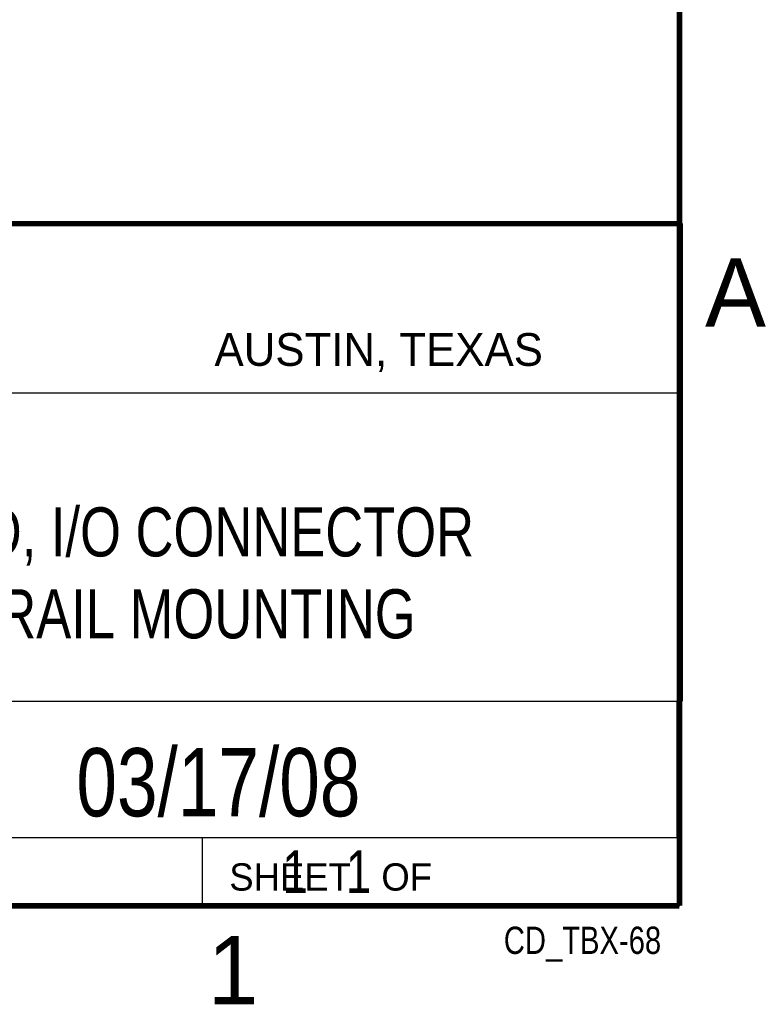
# Model space of a CAD drawing. Header units: inches. Extents: x 0 to 34, y 0 to 22.
# Tile 9 of 10: x 31.1 to 33.8, y 0.1 to 3.7. Entities that reach past the tile are written whole.
import ezdxf
from ezdxf.enums import TextEntityAlignment as Align

# ---------------------------------------------------------------- set-up
doc = ezdxf.new("R2010")
doc.units = ezdxf.units.IN
doc.header["$LTSCALE"] = 1.87
doc.header["$MEASUREMENT"] = 0
doc.layers.get('0').update_dxf_attribs({"linetype": 'CONTINUOUS'})
doc.styles.get("Standard").update_dxf_attribs({"font": 'txt', "width": 0.8})

msp = doc.modelspace()

# ---------------------------------------------------------------- linework, layer by layer
at = {"color": 2, "linetype": 'CONTINUOUS'}
for p, q in [((28.3793, 3.0003), (33.5093, 3.0003)), ((33.5093, 3.0003), (33.5093, 1.2503)), ((28.7231, 2.38), (33.5, 2.38)), ((28.3793, 1.2503), (33.5093, 1.2503)), ((30.13, 1.2499), (33.49, 1.2499)), ((33.49, 1.2499), (33.49, 0.7499)), ((28.38, 0.75), (33.5, 0.75)), ((30.13, 0.7499), (33.49, 0.7499)), ((31.75, 0.75), (33.5, 0.75)), ((31.75, 0.75), (31.75, 0.5)), ((33.5, 0.75), (33.5, 0.5)), ((31.75, 0.5), (33.5, 0.5)), ((32.4953, 0.5017), (33.4953, 0.5017)), ((32.4953, 0.5017), (32.4953, 0.5012)), ((32.4953, 0.5012), (33.4953, 0.5012)), ((33.4953, 0.5017), (33.4953, 0.5012))]:
    msp.add_line(p, q, dxfattribs=at)
at = {"color": 7, "linetype": 'CONTINUOUS', "const_width": 0.02}
for points in [[(33.5, 0.5), (33.5, 21.5)], [(25.58, 3), (33.5, 3)], [(0.5, 0.5), (33.5, 0.5)]]:
    msp.add_lwpolyline(points, dxfattribs=at)

# ---------------------------------------------------------------- texts
at = {"color": 2, "linetype": 'CONTINUOUS'}
for s, height, p in [('A', 0.25, (33.5939, 2.6228)), ('AUSTIN, TEXAS', 0.12, (31.7957, 2.479)), ('SHEET   OF', 0.1, (31.8499, 0.5557)), ('1', 0.25, (31.7706, 0.139))]:
    msp.add_text(s, height=height, dxfattribs=at).set_placement(p)
at = {"color": 7, "linetype": 'CONTINUOUS', "width": 0.8}
msp.add_text('03/17/08', height=0.25, dxfattribs=at).set_placement((31.81, 0.828), align=Align.CENTER)
at = {"color": 2, "linetype": 'CONTINUOUS', "width": 0.8}
msp.add_text('CD_TBX-68', height=0.1, dxfattribs=at).set_placement((33.4328, 0.3236), align=Align.RIGHT)
at = {"color": 7, "linetype": 'CONTINUOUS'}
for s, insert, char_height, width, attachment_point in [('TBX-68 UNSHIELDED, I/O CONNECTOR \\PBLOCK WITH DIN-RAIL MOUNTING', (30.9443, 1.9603), 0.18, 4.752, 2), ('     1   1', (31.8125, 0.7031), 0.15625, 1.25, 1)]:
    msp.add_mtext(s, dxfattribs=dict(at, insert=insert, char_height=char_height, width=width, attachment_point=attachment_point))

doc.saveas('drawing.dxf')
